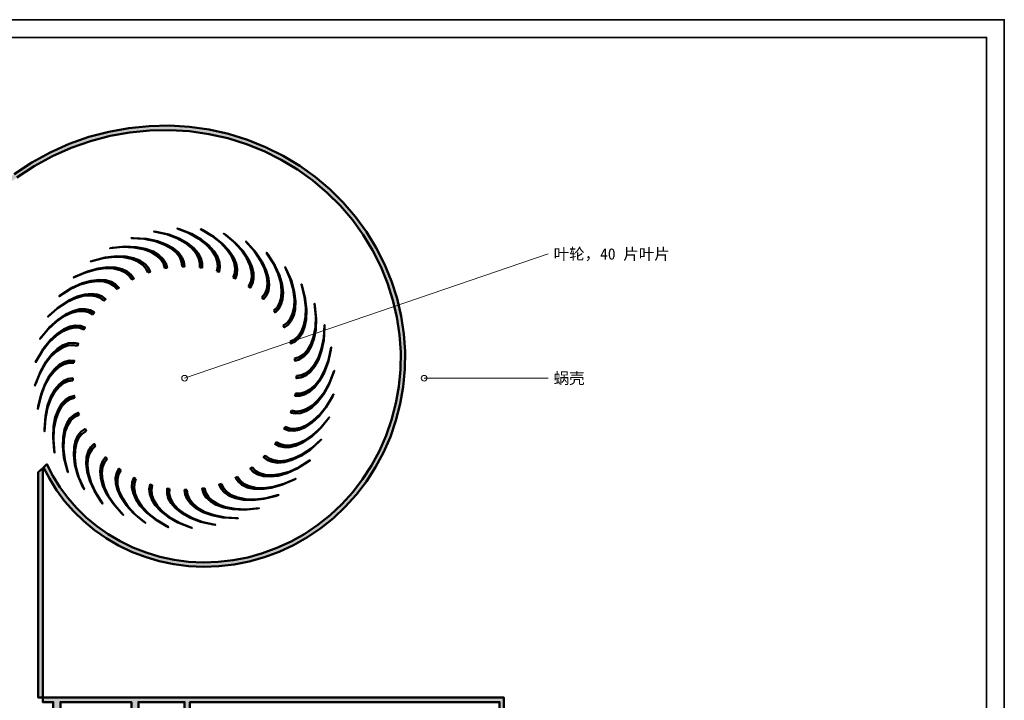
# Model space of a CAD drawing. Header units: millimetres. Extents: x 0 to 841, y 0 to 594.
# Tile 7 of 7: x 564 to 841, y 402 to 594. Entities that reach past the tile are written whole.
import ezdxf
from ezdxf.enums import TextEntityAlignment as Align

# ---------------------------------------------------------------- set-up
doc = ezdxf.new("R2010")
doc.units = ezdxf.units.MM
for name, color, linetype, lineweight, true_color in [('FRAME', 7, 'Continuous', 35, 0x3c3c3c), ('SECTION', 7, 'Continuous', 50, 0x141414), ('TEXT', 7, 'Continuous', 18, 0x141414), ('THIN', 7, 'Continuous', 13, 0x6e6e6e)]:
    doc.layers.add(name, color=color, linetype=linetype, lineweight=lineweight, true_color=true_color)
doc.styles.add('ZH', font='simsun.ttc')

msp = doc.modelspace()

# ---------------------------------------------------------------- hatches: boundary and pattern name
at = {"true_color": 0xd7d7d4}
for points in [[(571.2, 468.76), (570.25, 467.88), (571.88, 464.73), (573.9, 461.49), (576.19, 458.4), (578.76, 455.47), (581.57, 452.73), (584.63, 450.21), (587.9, 447.92), (591.38, 445.88), (595.05, 444.11), (598.88, 442.63), (602.86, 441.45), (606.95, 440.59), (611.13, 440.05), (615.38, 439.85), (619.66, 440), (623.96, 440.49), (628.24, 441.33), (632.47, 442.53), (636.63, 444.07), (640.68, 445.95), (644.6, 448.18), (648.36, 450.73), (651.93, 453.59), (655.29, 456.76), (658.4, 460.22), (661.25, 463.94), (663.81, 467.91), (666.06, 472.1), (667.99, 476.49), (669.57, 481.06), (670.78, 485.78), (671.62, 490.61), (672.07, 495.53), (672.13, 500.51), (671.79, 505.51), (671.04, 510.5), (669.89, 515.46), (668.33, 520.34), (666.37, 525.11), (664.02, 529.74), (661.29, 534.21), (658.19, 538.46), (654.73, 542.49), (650.94, 546.25), (646.83, 549.72), (642.43, 552.86), (637.76, 555.67), (632.84, 558.11), (627.72, 560.16), (622.41, 561.81), (616.95, 563.03), (611.37, 563.82), (605.72, 564.16), (600.01, 564.05), (594.3, 563.48), (588.62, 562.45), (583, 560.96), (577.49, 559.01), (572.11, 556.61), (566.91, 553.78), (561.93, 550.51), (557.19, 546.84), (552.74, 542.78), (548.59, 538.35), (544.8, 533.57), (541.37, 528.47), (538.35, 523.09), (535.75, 517.44), (533.6, 511.58), (531.91, 505.52), (530.71, 499.32), (530, 493), (530, 403), (531.25, 403), (531.25, 493), (531.96, 499.22), (533.15, 505.32), (534.82, 511.28), (536.94, 517.05), (539.5, 522.6), (542.49, 527.9), (545.86, 532.91), (549.6, 537.6), (553.68, 541.96), (558.07, 545.95), (562.73, 549.56), (567.64, 552.76), (572.75, 555.54), (578.04, 557.89), (583.46, 559.8), (588.99, 561.26), (594.57, 562.26), (600.19, 562.81), (605.79, 562.92), (611.35, 562.57), (616.83, 561.79), (622.19, 560.58), (627.4, 558.95), (632.43, 556.93), (637.25, 554.53), (641.83, 551.77), (646.15, 548.67), (650.18, 545.26), (653.89, 541.56), (657.28, 537.61), (660.32, 533.42), (662.99, 529.04), (665.29, 524.49), (667.2, 519.81), (668.72, 515.02), (669.84, 510.16), (670.56, 505.26), (670.89, 500.36), (670.82, 495.48), (670.37, 490.66), (669.54, 485.92), (668.34, 481.31), (666.79, 476.84), (664.89, 472.54), (662.68, 468.44), (660.16, 464.55), (657.37, 460.92), (654.31, 457.54), (651.02, 454.45), (647.52, 451.65), (643.84, 449.17), (640, 447), (636.03, 445.17), (631.96, 443.67), (627.82, 442.51), (623.64, 441.7), (619.44, 441.23), (615.25, 441.1), (611.1, 441.3), (607.02, 441.84), (603.03, 442.69), (599.15, 443.85), (595.42, 445.3), (591.84, 447.04), (588.45, 449.04), (585.26, 451.28), (582.29, 453.75), (579.56, 456.43), (577.07, 459.29), (574.84, 462.32), (572.88, 465.48)], [(570, 403), (570, 404.08), (570, 405.16), (570, 406.23), (570, 407.31), (570, 408.39), (570, 409.47), (570, 410.54), (570, 411.62), (570, 412.7), (570, 413.78), (570, 414.85), (570, 415.93), (570, 417.01), (570, 418.09), (570, 419.16), (570, 420.24), (570, 421.32), (570, 422.4), (570, 423.47), (570, 424.55), (570, 425.63), (570, 426.71), (570, 427.78), (570, 428.86), (570, 429.94), (570, 431.02), (570, 432.09), (570, 433.17), (570, 434.25), (570, 435.33), (570, 436.4), (570, 437.48), (570, 438.56), (570, 439.64), (570, 440.71), (570, 441.79), (570, 442.87), (570, 443.95), (570, 445.02), (570, 446.1), (570, 447.18), (570, 448.26), (570, 449.33), (570, 450.41), (570, 451.49), (570, 452.57), (570, 453.64), (570, 454.72), (570, 455.8), (570, 456.88), (570, 457.95), (570, 459.03), (570, 460.11), (570, 461.19), (570, 462.26), (570, 463.34), (570, 464.42), (570, 465.5), (570, 466.57), (570, 467.65), (568.75, 466.5), (568.75, 403)]]:
    msp.add_hatch(color=7, dxfattribs=at).paths.add_polyline_path(points)
at = {"true_color": 0x9ab8e2}
for points in [[(614.29, 524.21), (614.93, 524.11), (614.96, 525.44), (614.6, 526.81), (613.82, 528.23), (612.56, 529.66), (610.79, 531.05), (608.45, 532.34), (605.53, 533.44), (601.99, 534.23), (601.34, 534.33), (604.88, 533.54), (607.81, 532.45), (610.15, 531.16), (611.92, 529.76), (613.18, 528.33), (613.96, 526.91), (614.31, 525.54)], [(619.12, 523.16), (619.73, 522.96), (619.97, 524.26), (619.83, 525.68), (619.28, 527.2), (618.27, 528.81), (616.73, 530.46), (614.63, 532.1), (611.91, 533.64), (608.53, 534.97), (607.92, 535.18), (611.29, 533.84), (614.01, 532.3), (616.11, 530.66), (617.65, 529.01), (618.67, 527.4), (619.22, 525.88), (619.35, 524.46)], [(623.72, 521.36), (624.3, 521.07), (624.74, 522.32), (624.83, 523.74), (624.52, 525.33), (623.77, 527.07), (622.51, 528.95), (620.69, 530.9), (618.24, 532.84), (615.12, 534.69), (614.54, 534.98), (617.66, 533.14), (620.11, 531.19), (621.93, 529.24), (623.19, 527.37), (623.94, 525.62), (624.25, 524.03), (624.16, 522.61)], [(627.99, 518.87), (628.52, 518.48), (629.14, 519.65), (629.45, 521.04), (629.4, 522.66), (628.93, 524.5), (627.98, 526.55), (626.48, 528.76), (624.37, 531.06), (621.58, 533.37), (621.05, 533.76), (623.85, 531.45), (625.96, 529.14), (627.45, 526.93), (628.4, 524.88), (628.87, 523.04), (628.93, 521.42), (628.62, 520.03)], [(604.43, 524.01), (605.07, 524.11), (604.69, 525.38), (603.93, 526.58), (602.75, 527.69), (601.11, 528.66), (598.99, 529.44), (596.37, 529.94), (593.25, 530.08), (589.64, 529.73), (589, 529.63), (592.61, 529.98), (595.73, 529.84), (598.35, 529.33), (600.47, 528.56), (602.1, 527.59), (603.29, 526.48), (604.05, 525.28)], [(609.35, 524.5), (610, 524.5), (609.82, 525.81), (609.26, 527.12), (608.26, 528.39), (606.8, 529.61), (604.83, 530.71), (602.32, 531.62), (599.26, 532.24), (595.64, 532.47), (594.99, 532.47), (598.61, 532.24), (601.67, 531.62), (604.18, 530.71), (606.15, 529.61), (607.61, 528.39), (608.61, 527.12), (609.17, 525.81)], [(631.81, 515.73), (632.27, 515.27), (633.08, 516.33), (633.6, 517.65), (633.8, 519.26), (633.62, 521.15), (633.01, 523.32), (631.88, 525.74), (630.15, 528.35), (627.75, 531.06), (627.29, 531.52), (629.69, 528.81), (631.42, 526.2), (632.55, 523.78), (633.16, 521.61), (633.34, 519.72), (633.14, 518.11), (632.62, 516.79)], [(599.65, 522.76), (600.27, 522.96), (599.69, 524.15), (598.75, 525.22), (597.41, 526.13), (595.64, 526.83), (593.43, 527.26), (590.76, 527.35), (587.65, 527), (584.14, 526.1), (583.52, 525.9), (587.04, 526.8), (590.14, 527.15), (592.81, 527.06), (595.02, 526.63), (596.79, 525.92), (598.13, 525.02), (599.07, 523.95)], [(635.1, 512.04), (635.48, 511.52), (636.44, 512.43), (637.16, 513.66), (637.61, 515.21), (637.74, 517.11), (637.47, 519.35), (636.73, 521.91), (635.43, 524.76), (633.49, 527.82), (633.1, 528.35), (635.05, 525.29), (636.35, 522.44), (637.08, 519.88), (637.35, 517.64), (637.23, 515.74), (636.78, 514.18), (636.06, 512.96)], [(595.12, 520.77), (595.7, 521.07), (594.94, 522.15), (593.85, 523.06), (592.38, 523.75), (590.53, 524.17), (588.27, 524.25), (585.62, 523.92), (582.61, 523.09), (579.28, 521.64), (578.7, 521.35), (582.03, 522.79), (585.04, 523.63), (587.69, 523.96), (589.95, 523.87), (591.8, 523.45), (593.27, 522.77), (594.37, 521.86)], [(637.77, 507.88), (638.07, 507.3), (639.15, 508.06), (640.06, 509.15), (640.75, 510.62), (641.17, 512.47), (641.25, 514.73), (640.92, 517.38), (640.09, 520.39), (638.64, 523.72), (638.35, 524.3), (639.79, 520.97), (640.63, 517.96), (640.96, 515.31), (640.87, 513.05), (640.45, 511.2), (639.77, 509.73), (638.86, 508.63)], [(590.96, 518.1), (591.48, 518.48), (590.57, 519.44), (589.34, 520.16), (587.79, 520.61), (585.89, 520.74), (583.65, 520.47), (581.09, 519.73), (578.24, 518.43), (575.18, 516.49), (574.65, 516.1), (577.71, 518.05), (580.56, 519.35), (583.12, 520.08), (585.36, 520.35), (587.26, 520.23), (588.82, 519.78), (590.04, 519.06)], [(639.76, 503.35), (639.96, 502.73), (641.15, 503.31), (642.22, 504.25), (643.13, 505.59), (643.83, 507.36), (644.26, 509.57), (644.35, 512.24), (644, 515.35), (643.1, 518.86), (642.9, 519.48), (643.8, 515.96), (644.15, 512.86), (644.06, 510.19), (643.63, 507.98), (642.92, 506.21), (642.02, 504.87), (640.95, 503.93)], [(587.27, 514.81), (587.73, 515.27), (586.67, 516.08), (585.35, 516.6), (583.74, 516.8), (581.85, 516.62), (579.68, 516.01), (577.26, 514.88), (574.65, 513.15), (571.94, 510.75), (571.48, 510.29), (574.19, 512.69), (576.8, 514.42), (579.22, 515.55), (581.39, 516.16), (583.28, 516.34), (584.89, 516.14), (586.21, 515.62)], [(641.01, 498.57), (641.11, 497.93), (642.38, 498.31), (643.58, 499.07), (644.69, 500.25), (645.66, 501.89), (646.44, 504.01), (646.94, 506.63), (647.08, 509.75), (646.73, 513.36), (646.63, 514), (646.98, 510.39), (646.84, 507.27), (646.33, 504.65), (645.56, 502.53), (644.59, 500.9), (643.48, 499.71), (642.28, 498.95)], [(584.13, 510.99), (584.52, 511.52), (583.35, 512.14), (581.96, 512.45), (580.34, 512.4), (578.5, 511.93), (576.45, 510.98), (574.24, 509.48), (571.94, 507.37), (569.63, 504.58), (569.24, 504.05), (571.55, 506.85), (573.86, 508.96), (576.07, 510.45), (578.12, 511.4), (579.96, 511.87), (581.58, 511.93), (582.97, 511.62)], [(581.64, 506.72), (581.93, 507.3), (580.68, 507.74), (579.26, 507.83), (577.67, 507.52), (575.93, 506.77), (574.05, 505.51), (572.1, 503.69), (570.16, 501.24), (568.31, 498.12), (568.02, 497.54), (569.86, 500.66), (571.81, 503.11), (573.76, 504.93), (575.63, 506.19), (577.38, 506.94), (578.97, 507.25), (580.39, 507.16)], [(641.5, 493.65), (641.5, 493), (642.81, 493.18), (644.12, 493.74), (645.39, 494.74), (646.61, 496.2), (647.71, 498.17), (648.62, 500.68), (649.24, 503.74), (649.47, 507.36), (649.47, 508.01), (649.24, 504.39), (648.62, 501.33), (647.71, 498.82), (646.61, 496.85), (645.39, 495.39), (644.12, 494.39), (642.81, 493.83)], [(579.84, 502.12), (580.04, 502.73), (578.74, 502.97), (577.32, 502.83), (575.8, 502.28), (574.19, 501.27), (572.54, 499.73), (570.9, 497.63), (569.36, 494.91), (568.03, 491.53), (567.82, 490.92), (569.16, 494.29), (570.7, 497.01), (572.34, 499.11), (573.99, 500.65), (575.6, 501.67), (577.12, 502.22), (578.54, 502.35)], [(641.21, 488.71), (641.11, 488.07), (642.44, 488.04), (643.81, 488.4), (645.23, 489.18), (646.66, 490.44), (648.05, 492.21), (649.34, 494.55), (650.44, 497.47), (651.23, 501.01), (651.33, 501.66), (650.54, 498.12), (649.45, 495.19), (648.16, 492.85), (646.76, 491.08), (645.33, 489.82), (643.91, 489.04), (642.54, 488.69)], [(578.79, 497.29), (578.89, 497.93), (577.56, 497.96), (576.19, 497.6), (574.77, 496.82), (573.34, 495.56), (571.95, 493.79), (570.66, 491.45), (569.56, 488.53), (568.77, 484.99), (568.67, 484.34), (569.46, 487.88), (570.55, 490.81), (571.84, 493.15), (573.24, 494.92), (574.67, 496.18), (576.09, 496.96), (577.46, 497.31)], [(640.16, 483.88), (639.96, 483.27), (641.26, 483.03), (642.68, 483.17), (644.2, 483.72), (645.81, 484.73), (647.46, 486.27), (649.1, 488.37), (650.64, 491.09), (651.97, 494.47), (652.18, 495.08), (650.84, 491.71), (649.3, 488.99), (647.66, 486.89), (646.01, 485.35), (644.4, 484.33), (642.88, 483.78), (641.46, 483.65)], [(578.5, 492.35), (578.5, 493), (577.19, 492.82), (575.88, 492.26), (574.61, 491.26), (573.39, 489.8), (572.29, 487.83), (571.38, 485.32), (570.76, 482.26), (570.53, 478.64), (570.53, 477.99), (570.76, 481.61), (571.38, 484.67), (572.29, 487.18), (573.39, 489.15), (574.61, 490.61), (575.88, 491.61), (577.19, 492.17)], [(638.36, 479.28), (638.07, 478.7), (639.32, 478.26), (640.74, 478.17), (642.33, 478.48), (644.07, 479.23), (645.95, 480.49), (647.9, 482.31), (649.84, 484.76), (651.69, 487.88), (651.98, 488.46), (650.14, 485.34), (648.19, 482.89), (646.24, 481.07), (644.37, 479.81), (642.62, 479.06), (641.03, 478.75), (639.61, 478.84)], [(578.99, 487.43), (578.89, 488.07), (577.62, 487.69), (576.42, 486.93), (575.31, 485.75), (574.34, 484.11), (573.56, 481.99), (573.06, 479.37), (572.92, 476.25), (573.27, 472.64), (573.37, 472), (573.02, 475.61), (573.16, 478.73), (573.67, 481.35), (574.44, 483.47), (575.41, 485.1), (576.52, 486.29), (577.72, 487.05)], [(580.24, 482.65), (580.04, 483.27), (578.85, 482.69), (577.78, 481.75), (576.87, 480.41), (576.17, 478.64), (575.74, 476.43), (575.65, 473.76), (576, 470.65), (576.9, 467.14), (577.1, 466.52), (576.2, 470.04), (575.85, 473.14), (575.94, 475.81), (576.37, 478.02), (577.08, 479.79), (577.98, 481.13), (579.05, 482.07)], [(635.87, 475.01), (635.48, 474.48), (636.65, 473.86), (638.04, 473.55), (639.66, 473.6), (641.5, 474.07), (643.55, 475.02), (645.76, 476.52), (648.06, 478.63), (650.37, 481.42), (650.76, 481.95), (648.45, 479.15), (646.14, 477.04), (643.93, 475.55), (641.88, 474.6), (640.04, 474.13), (638.42, 474.07), (637.03, 474.38)], [(582.23, 478.12), (581.93, 478.7), (580.85, 477.94), (579.94, 476.85), (579.25, 475.38), (578.83, 473.53), (578.75, 471.27), (579.08, 468.62), (579.91, 465.61), (581.36, 462.28), (581.65, 461.7), (580.21, 465.03), (579.37, 468.04), (579.04, 470.69), (579.13, 472.95), (579.55, 474.8), (580.23, 476.27), (581.14, 477.37)], [(584.9, 473.96), (584.52, 474.48), (583.56, 473.57), (582.84, 472.34), (582.39, 470.79), (582.26, 468.89), (582.53, 466.65), (583.27, 464.09), (584.57, 461.24), (586.51, 458.18), (586.9, 457.65), (584.95, 460.71), (583.65, 463.56), (582.92, 466.12), (582.65, 468.36), (582.77, 470.26), (583.22, 471.82), (583.94, 473.04)], [(632.73, 471.19), (632.27, 470.73), (633.33, 469.92), (634.65, 469.4), (636.26, 469.2), (638.15, 469.38), (640.32, 469.99), (642.74, 471.12), (645.35, 472.85), (648.06, 475.25), (648.52, 475.71), (645.81, 473.31), (643.2, 471.58), (640.78, 470.45), (638.61, 469.84), (636.72, 469.66), (635.11, 469.86), (633.79, 470.38)], [(588.19, 470.27), (587.73, 470.73), (586.92, 469.67), (586.4, 468.35), (586.2, 466.74), (586.38, 464.85), (586.99, 462.68), (588.12, 460.26), (589.85, 457.65), (592.25, 454.94), (592.71, 454.48), (590.31, 457.19), (588.58, 459.8), (587.45, 462.22), (586.84, 464.39), (586.66, 466.28), (586.86, 467.89), (587.38, 469.21)], [(629.04, 467.9), (628.52, 467.52), (629.43, 466.56), (630.66, 465.84), (632.21, 465.39), (634.11, 465.26), (636.35, 465.53), (638.91, 466.27), (641.76, 467.57), (644.82, 469.51), (645.35, 469.9), (642.29, 467.95), (639.44, 466.65), (636.88, 465.92), (634.64, 465.65), (632.74, 465.77), (631.18, 466.22), (629.96, 466.94)], [(592.01, 467.13), (591.48, 467.52), (590.86, 466.35), (590.55, 464.96), (590.6, 463.34), (591.07, 461.5), (592.02, 459.45), (593.52, 457.24), (595.63, 454.94), (598.42, 452.63), (598.95, 452.24), (596.15, 454.55), (594.04, 456.86), (592.55, 459.07), (591.6, 461.12), (591.13, 462.96), (591.07, 464.58), (591.38, 465.97)], [(596.28, 464.64), (595.7, 464.93), (595.26, 463.68), (595.17, 462.26), (595.48, 460.67), (596.23, 458.93), (597.49, 457.05), (599.31, 455.1), (601.76, 453.16), (604.88, 451.31), (605.46, 451.02), (602.34, 452.86), (599.89, 454.81), (598.07, 456.76), (596.81, 458.63), (596.06, 460.38), (595.75, 461.97), (595.84, 463.39)], [(624.88, 465.23), (624.3, 464.93), (625.06, 463.85), (626.15, 462.94), (627.62, 462.25), (629.47, 461.83), (631.73, 461.75), (634.38, 462.08), (637.39, 462.91), (640.72, 464.36), (641.3, 464.65), (637.97, 463.21), (634.96, 462.37), (632.31, 462.04), (630.05, 462.13), (628.2, 462.55), (626.73, 463.23), (625.63, 464.14)], [(600.88, 462.84), (600.27, 463.04), (600.03, 461.74), (600.17, 460.32), (600.72, 458.8), (601.73, 457.19), (603.27, 455.54), (605.37, 453.9), (608.09, 452.36), (611.47, 451.03), (612.08, 450.82), (608.71, 452.16), (605.99, 453.7), (603.89, 455.34), (602.35, 456.99), (601.33, 458.6), (600.78, 460.12), (600.65, 461.54)], [(605.71, 461.79), (605.07, 461.89), (605.04, 460.56), (605.4, 459.19), (606.18, 457.77), (607.44, 456.34), (609.21, 454.95), (611.55, 453.66), (614.47, 452.56), (618.01, 451.77), (618.66, 451.67), (615.12, 452.46), (612.19, 453.55), (609.85, 454.84), (608.08, 456.24), (606.82, 457.67), (606.04, 459.09), (605.69, 460.46)], [(610.65, 461.5), (610, 461.5), (610.18, 460.19), (610.74, 458.88), (611.74, 457.61), (613.2, 456.39), (615.17, 455.29), (617.68, 454.38), (620.74, 453.76), (624.36, 453.53), (625.01, 453.53), (621.39, 453.76), (618.33, 454.38), (615.82, 455.29), (613.85, 456.39), (612.39, 457.61), (611.39, 458.88), (610.83, 460.19)], [(615.57, 461.99), (614.93, 461.89), (615.31, 460.62), (616.07, 459.42), (617.25, 458.31), (618.89, 457.34), (621.01, 456.56), (623.63, 456.06), (626.75, 455.92), (630.36, 456.27), (631, 456.37), (627.39, 456.02), (624.27, 456.16), (621.65, 456.67), (619.53, 457.44), (617.9, 458.41), (616.71, 459.52), (615.95, 460.72)], [(620.35, 463.24), (619.73, 463.04), (620.31, 461.85), (621.25, 460.78), (622.59, 459.87), (624.36, 459.17), (626.57, 458.74), (629.24, 458.65), (632.35, 459), (635.86, 459.9), (636.48, 460.1), (632.96, 459.2), (629.86, 458.85), (627.19, 458.94), (624.98, 459.37), (623.21, 460.08), (621.87, 460.98), (620.93, 462.05)]]:
    msp.add_hatch(color=7, dxfattribs=at).paths.add_polyline_path(points)
at = {"true_color": 0xe2e2e0}
msp.add_hatch(color=7, dxfattribs=at).paths.add_polyline_path([(700, 318), (700, 403), (570, 403), (570, 401.75), (573, 401.75), (573, 393), (575, 393), (575, 401.75), (595, 401.75), (595, 393), (597, 393), (597, 401.75), (610, 401.75), (610, 380.5), (611.5, 380.5), (611.5, 401.75), (698.75, 401.75), (698.75, 318)])

# ---------------------------------------------------------------- linework, layer by layer
at = {"layer": 'FRAME'}
for points in [[(0, 0), (841, 0), (841, 594), (0, 594)], [(5, 5), (836, 5), (836, 589), (5, 589)]]:
    msp.add_lwpolyline(points, close=True, dxfattribs=at)
at = {"layer": 'SECTION'}
msp.add_lwpolyline([(562.73, 549.56), (567.64, 552.76), (572.75, 555.54), (578.04, 557.89), (583.46, 559.8), (588.99, 561.26), (594.57, 562.26), (600.19, 562.81), (605.79, 562.92), (611.35, 562.57), (616.83, 561.79), (622.19, 560.58), (627.4, 558.95), (632.43, 556.93), (637.25, 554.53), (641.83, 551.77), (646.15, 548.67), (650.18, 545.26), (653.89, 541.56), (657.28, 537.61), (660.32, 533.42), (662.99, 529.04), (665.29, 524.49), (667.2, 519.81), (668.72, 515.02), (669.84, 510.16), (670.56, 505.26), (670.89, 500.36), (670.82, 495.48), (670.37, 490.66), (669.54, 485.92), (668.34, 481.31), (666.79, 476.84), (664.89, 472.54), (662.68, 468.44), (660.16, 464.55), (657.37, 460.92), (654.31, 457.54), (651.02, 454.45), (647.52, 451.65), (643.84, 449.17), (640, 447), (636.03, 445.17), (631.96, 443.67), (627.82, 442.51), (623.64, 441.7), (619.44, 441.23), (615.25, 441.1), (611.1, 441.3), (607.02, 441.84), (603.03, 442.69), (599.15, 443.85), (595.42, 445.3), (591.84, 447.04), (588.45, 449.04), (585.26, 451.28), (582.29, 453.75), (579.56, 456.43), (577.07, 459.29), (574.84, 462.32), (572.88, 465.48), (571.2, 468.76), (570.25, 467.88), (571.88, 464.73), (573.9, 461.49), (576.19, 458.4), (578.76, 455.47), (581.57, 452.73), (584.63, 450.21), (587.9, 447.92), (591.38, 445.88), (595.05, 444.11), (598.88, 442.63), (602.86, 441.45), (606.95, 440.59), (611.13, 440.05), (615.38, 439.85), (619.66, 440), (623.96, 440.49), (628.24, 441.33), (632.47, 442.53), (636.63, 444.07), (640.68, 445.95), (644.6, 448.18), (648.36, 450.73), (651.93, 453.59), (655.29, 456.76), (658.4, 460.22), (661.25, 463.94), (663.81, 467.91), (666.06, 472.1), (667.99, 476.49), (669.57, 481.06), (670.78, 485.78), (671.62, 490.61), (672.07, 495.53), (672.13, 500.51), (671.79, 505.51), (671.04, 510.5), (669.89, 515.46), (668.33, 520.34), (666.37, 525.11), (664.02, 529.74), (661.29, 534.21), (658.19, 538.46), (654.73, 542.49), (650.94, 546.25), (646.83, 549.72), (642.43, 552.86), (637.76, 555.67), (632.84, 558.11), (627.72, 560.16), (622.41, 561.81), (616.95, 563.03), (611.37, 563.82), (605.72, 564.16), (600.01, 564.05), (594.3, 563.48), (588.62, 562.45), (583, 560.96), (577.49, 559.01), (572.11, 556.61), (566.91, 553.78), (561.93, 550.51)], dxfattribs=at)
for points in [[(614.29, 524.21), (614.93, 524.11), (614.96, 525.44), (614.6, 526.81), (613.82, 528.23), (612.56, 529.66), (610.79, 531.05), (608.45, 532.34), (605.53, 533.44), (601.99, 534.23), (601.34, 534.33), (604.88, 533.54), (607.81, 532.45), (610.15, 531.16), (611.92, 529.76), (613.18, 528.33), (613.96, 526.91), (614.31, 525.54)], [(619.12, 523.16), (619.73, 522.96), (619.97, 524.26), (619.83, 525.68), (619.28, 527.2), (618.27, 528.81), (616.73, 530.46), (614.63, 532.1), (611.91, 533.64), (608.53, 534.97), (607.92, 535.18), (611.29, 533.84), (614.01, 532.3), (616.11, 530.66), (617.65, 529.01), (618.67, 527.4), (619.22, 525.88), (619.35, 524.46)], [(623.72, 521.36), (624.3, 521.07), (624.74, 522.32), (624.83, 523.74), (624.52, 525.33), (623.77, 527.07), (622.51, 528.95), (620.69, 530.9), (618.24, 532.84), (615.12, 534.69), (614.54, 534.98), (617.66, 533.14), (620.11, 531.19), (621.93, 529.24), (623.19, 527.37), (623.94, 525.62), (624.25, 524.03), (624.16, 522.61)], [(627.99, 518.87), (628.52, 518.48), (629.14, 519.65), (629.45, 521.04), (629.4, 522.66), (628.93, 524.5), (627.98, 526.55), (626.48, 528.76), (624.37, 531.06), (621.58, 533.37), (621.05, 533.76), (623.85, 531.45), (625.96, 529.14), (627.45, 526.93), (628.4, 524.88), (628.87, 523.04), (628.93, 521.42), (628.62, 520.03)], [(604.43, 524.01), (605.07, 524.11), (604.69, 525.38), (603.93, 526.58), (602.75, 527.69), (601.11, 528.66), (598.99, 529.44), (596.37, 529.94), (593.25, 530.08), (589.64, 529.73), (589, 529.63), (592.61, 529.98), (595.73, 529.84), (598.35, 529.33), (600.47, 528.56), (602.1, 527.59), (603.29, 526.48), (604.05, 525.28)], [(609.35, 524.5), (610, 524.5), (609.82, 525.81), (609.26, 527.12), (608.26, 528.39), (606.8, 529.61), (604.83, 530.71), (602.32, 531.62), (599.26, 532.24), (595.64, 532.47), (594.99, 532.47), (598.61, 532.24), (601.67, 531.62), (604.18, 530.71), (606.15, 529.61), (607.61, 528.39), (608.61, 527.12), (609.17, 525.81)], [(631.81, 515.73), (632.27, 515.27), (633.08, 516.33), (633.6, 517.65), (633.8, 519.26), (633.62, 521.15), (633.01, 523.32), (631.88, 525.74), (630.15, 528.35), (627.75, 531.06), (627.29, 531.52), (629.69, 528.81), (631.42, 526.2), (632.55, 523.78), (633.16, 521.61), (633.34, 519.72), (633.14, 518.11), (632.62, 516.79)], [(599.65, 522.76), (600.27, 522.96), (599.69, 524.15), (598.75, 525.22), (597.41, 526.13), (595.64, 526.83), (593.43, 527.26), (590.76, 527.35), (587.65, 527), (584.14, 526.1), (583.52, 525.9), (587.04, 526.8), (590.14, 527.15), (592.81, 527.06), (595.02, 526.63), (596.79, 525.92), (598.13, 525.02), (599.07, 523.95)], [(635.1, 512.04), (635.48, 511.52), (636.44, 512.43), (637.16, 513.66), (637.61, 515.21), (637.74, 517.11), (637.47, 519.35), (636.73, 521.91), (635.43, 524.76), (633.49, 527.82), (633.1, 528.35), (635.05, 525.29), (636.35, 522.44), (637.08, 519.88), (637.35, 517.64), (637.23, 515.74), (636.78, 514.18), (636.06, 512.96)], [(595.12, 520.77), (595.7, 521.07), (594.94, 522.15), (593.85, 523.06), (592.38, 523.75), (590.53, 524.17), (588.27, 524.25), (585.62, 523.92), (582.61, 523.09), (579.28, 521.64), (578.7, 521.35), (582.03, 522.79), (585.04, 523.63), (587.69, 523.96), (589.95, 523.87), (591.8, 523.45), (593.27, 522.77), (594.37, 521.86)], [(637.77, 507.88), (638.07, 507.3), (639.15, 508.06), (640.06, 509.15), (640.75, 510.62), (641.17, 512.47), (641.25, 514.73), (640.92, 517.38), (640.09, 520.39), (638.64, 523.72), (638.35, 524.3), (639.79, 520.97), (640.63, 517.96), (640.96, 515.31), (640.87, 513.05), (640.45, 511.2), (639.77, 509.73), (638.86, 508.63)], [(590.96, 518.1), (591.48, 518.48), (590.57, 519.44), (589.34, 520.16), (587.79, 520.61), (585.89, 520.74), (583.65, 520.47), (581.09, 519.73), (578.24, 518.43), (575.18, 516.49), (574.65, 516.1), (577.71, 518.05), (580.56, 519.35), (583.12, 520.08), (585.36, 520.35), (587.26, 520.23), (588.82, 519.78), (590.04, 519.06)], [(639.76, 503.35), (639.96, 502.73), (641.15, 503.31), (642.22, 504.25), (643.13, 505.59), (643.83, 507.36), (644.26, 509.57), (644.35, 512.24), (644, 515.35), (643.1, 518.86), (642.9, 519.48), (643.8, 515.96), (644.15, 512.86), (644.06, 510.19), (643.63, 507.98), (642.92, 506.21), (642.02, 504.87), (640.95, 503.93)], [(587.27, 514.81), (587.73, 515.27), (586.67, 516.08), (585.35, 516.6), (583.74, 516.8), (581.85, 516.62), (579.68, 516.01), (577.26, 514.88), (574.65, 513.15), (571.94, 510.75), (571.48, 510.29), (574.19, 512.69), (576.8, 514.42), (579.22, 515.55), (581.39, 516.16), (583.28, 516.34), (584.89, 516.14), (586.21, 515.62)], [(641.01, 498.57), (641.11, 497.93), (642.38, 498.31), (643.58, 499.07), (644.69, 500.25), (645.66, 501.89), (646.44, 504.01), (646.94, 506.63), (647.08, 509.75), (646.73, 513.36), (646.63, 514), (646.98, 510.39), (646.84, 507.27), (646.33, 504.65), (645.56, 502.53), (644.59, 500.9), (643.48, 499.71), (642.28, 498.95)], [(584.13, 510.99), (584.52, 511.52), (583.35, 512.14), (581.96, 512.45), (580.34, 512.4), (578.5, 511.93), (576.45, 510.98), (574.24, 509.48), (571.94, 507.37), (569.63, 504.58), (569.24, 504.05), (571.55, 506.85), (573.86, 508.96), (576.07, 510.45), (578.12, 511.4), (579.96, 511.87), (581.58, 511.93), (582.97, 511.62)], [(581.64, 506.72), (581.93, 507.3), (580.68, 507.74), (579.26, 507.83), (577.67, 507.52), (575.93, 506.77), (574.05, 505.51), (572.1, 503.69), (570.16, 501.24), (568.31, 498.12), (568.02, 497.54), (569.86, 500.66), (571.81, 503.11), (573.76, 504.93), (575.63, 506.19), (577.38, 506.94), (578.97, 507.25), (580.39, 507.16)], [(641.5, 493.65), (641.5, 493), (642.81, 493.18), (644.12, 493.74), (645.39, 494.74), (646.61, 496.2), (647.71, 498.17), (648.62, 500.68), (649.24, 503.74), (649.47, 507.36), (649.47, 508.01), (649.24, 504.39), (648.62, 501.33), (647.71, 498.82), (646.61, 496.85), (645.39, 495.39), (644.12, 494.39), (642.81, 493.83)], [(579.84, 502.12), (580.04, 502.73), (578.74, 502.97), (577.32, 502.83), (575.8, 502.28), (574.19, 501.27), (572.54, 499.73), (570.9, 497.63), (569.36, 494.91), (568.03, 491.53), (567.82, 490.92), (569.16, 494.29), (570.7, 497.01), (572.34, 499.11), (573.99, 500.65), (575.6, 501.67), (577.12, 502.22), (578.54, 502.35)], [(641.21, 488.71), (641.11, 488.07), (642.44, 488.04), (643.81, 488.4), (645.23, 489.18), (646.66, 490.44), (648.05, 492.21), (649.34, 494.55), (650.44, 497.47), (651.23, 501.01), (651.33, 501.66), (650.54, 498.12), (649.45, 495.19), (648.16, 492.85), (646.76, 491.08), (645.33, 489.82), (643.91, 489.04), (642.54, 488.69)], [(578.79, 497.29), (578.89, 497.93), (577.56, 497.96), (576.19, 497.6), (574.77, 496.82), (573.34, 495.56), (571.95, 493.79), (570.66, 491.45), (569.56, 488.53), (568.77, 484.99), (568.67, 484.34), (569.46, 487.88), (570.55, 490.81), (571.84, 493.15), (573.24, 494.92), (574.67, 496.18), (576.09, 496.96), (577.46, 497.31)], [(640.16, 483.88), (639.96, 483.27), (641.26, 483.03), (642.68, 483.17), (644.2, 483.72), (645.81, 484.73), (647.46, 486.27), (649.1, 488.37), (650.64, 491.09), (651.97, 494.47), (652.18, 495.08), (650.84, 491.71), (649.3, 488.99), (647.66, 486.89), (646.01, 485.35), (644.4, 484.33), (642.88, 483.78), (641.46, 483.65)], [(578.5, 492.35), (578.5, 493), (577.19, 492.82), (575.88, 492.26), (574.61, 491.26), (573.39, 489.8), (572.29, 487.83), (571.38, 485.32), (570.76, 482.26), (570.53, 478.64), (570.53, 477.99), (570.76, 481.61), (571.38, 484.67), (572.29, 487.18), (573.39, 489.15), (574.61, 490.61), (575.88, 491.61), (577.19, 492.17)], [(638.36, 479.28), (638.07, 478.7), (639.32, 478.26), (640.74, 478.17), (642.33, 478.48), (644.07, 479.23), (645.95, 480.49), (647.9, 482.31), (649.84, 484.76), (651.69, 487.88), (651.98, 488.46), (650.14, 485.34), (648.19, 482.89), (646.24, 481.07), (644.37, 479.81), (642.62, 479.06), (641.03, 478.75), (639.61, 478.84)], [(578.99, 487.43), (578.89, 488.07), (577.62, 487.69), (576.42, 486.93), (575.31, 485.75), (574.34, 484.11), (573.56, 481.99), (573.06, 479.37), (572.92, 476.25), (573.27, 472.64), (573.37, 472), (573.02, 475.61), (573.16, 478.73), (573.67, 481.35), (574.44, 483.47), (575.41, 485.1), (576.52, 486.29), (577.72, 487.05)], [(580.24, 482.65), (580.04, 483.27), (578.85, 482.69), (577.78, 481.75), (576.87, 480.41), (576.17, 478.64), (575.74, 476.43), (575.65, 473.76), (576, 470.65), (576.9, 467.14), (577.1, 466.52), (576.2, 470.04), (575.85, 473.14), (575.94, 475.81), (576.37, 478.02), (577.08, 479.79), (577.98, 481.13), (579.05, 482.07)], [(635.87, 475.01), (635.48, 474.48), (636.65, 473.86), (638.04, 473.55), (639.66, 473.6), (641.5, 474.07), (643.55, 475.02), (645.76, 476.52), (648.06, 478.63), (650.37, 481.42), (650.76, 481.95), (648.45, 479.15), (646.14, 477.04), (643.93, 475.55), (641.88, 474.6), (640.04, 474.13), (638.42, 474.07), (637.03, 474.38)], [(582.23, 478.12), (581.93, 478.7), (580.85, 477.94), (579.94, 476.85), (579.25, 475.38), (578.83, 473.53), (578.75, 471.27), (579.08, 468.62), (579.91, 465.61), (581.36, 462.28), (581.65, 461.7), (580.21, 465.03), (579.37, 468.04), (579.04, 470.69), (579.13, 472.95), (579.55, 474.8), (580.23, 476.27), (581.14, 477.37)], [(584.9, 473.96), (584.52, 474.48), (583.56, 473.57), (582.84, 472.34), (582.39, 470.79), (582.26, 468.89), (582.53, 466.65), (583.27, 464.09), (584.57, 461.24), (586.51, 458.18), (586.9, 457.65), (584.95, 460.71), (583.65, 463.56), (582.92, 466.12), (582.65, 468.36), (582.77, 470.26), (583.22, 471.82), (583.94, 473.04)], [(632.73, 471.19), (632.27, 470.73), (633.33, 469.92), (634.65, 469.4), (636.26, 469.2), (638.15, 469.38), (640.32, 469.99), (642.74, 471.12), (645.35, 472.85), (648.06, 475.25), (648.52, 475.71), (645.81, 473.31), (643.2, 471.58), (640.78, 470.45), (638.61, 469.84), (636.72, 469.66), (635.11, 469.86), (633.79, 470.38)], [(588.19, 470.27), (587.73, 470.73), (586.92, 469.67), (586.4, 468.35), (586.2, 466.74), (586.38, 464.85), (586.99, 462.68), (588.12, 460.26), (589.85, 457.65), (592.25, 454.94), (592.71, 454.48), (590.31, 457.19), (588.58, 459.8), (587.45, 462.22), (586.84, 464.39), (586.66, 466.28), (586.86, 467.89), (587.38, 469.21)], [(629.04, 467.9), (628.52, 467.52), (629.43, 466.56), (630.66, 465.84), (632.21, 465.39), (634.11, 465.26), (636.35, 465.53), (638.91, 466.27), (641.76, 467.57), (644.82, 469.51), (645.35, 469.9), (642.29, 467.95), (639.44, 466.65), (636.88, 465.92), (634.64, 465.65), (632.74, 465.77), (631.18, 466.22), (629.96, 466.94)], [(570, 403), (570, 404.08), (570, 405.16), (570, 406.23), (570, 407.31), (570, 408.39), (570, 409.47), (570, 410.54), (570, 411.62), (570, 412.7), (570, 413.78), (570, 414.85), (570, 415.93), (570, 417.01), (570, 418.09), (570, 419.16), (570, 420.24), (570, 421.32), (570, 422.4), (570, 423.47), (570, 424.55), (570, 425.63), (570, 426.71), (570, 427.78), (570, 428.86), (570, 429.94), (570, 431.02), (570, 432.09), (570, 433.17), (570, 434.25), (570, 435.33), (570, 436.4), (570, 437.48), (570, 438.56), (570, 439.64), (570, 440.71), (570, 441.79), (570, 442.87), (570, 443.95), (570, 445.02), (570, 446.1), (570, 447.18), (570, 448.26), (570, 449.33), (570, 450.41), (570, 451.49), (570, 452.57), (570, 453.64), (570, 454.72), (570, 455.8), (570, 456.88), (570, 457.95), (570, 459.03), (570, 460.11), (570, 461.19), (570, 462.26), (570, 463.34), (570, 464.42), (570, 465.5), (570, 466.57), (570, 467.65), (568.75, 466.5), (568.75, 403)], [(592.01, 467.13), (591.48, 467.52), (590.86, 466.35), (590.55, 464.96), (590.6, 463.34), (591.07, 461.5), (592.02, 459.45), (593.52, 457.24), (595.63, 454.94), (598.42, 452.63), (598.95, 452.24), (596.15, 454.55), (594.04, 456.86), (592.55, 459.07), (591.6, 461.12), (591.13, 462.96), (591.07, 464.58), (591.38, 465.97)], [(596.28, 464.64), (595.7, 464.93), (595.26, 463.68), (595.17, 462.26), (595.48, 460.67), (596.23, 458.93), (597.49, 457.05), (599.31, 455.1), (601.76, 453.16), (604.88, 451.31), (605.46, 451.02), (602.34, 452.86), (599.89, 454.81), (598.07, 456.76), (596.81, 458.63), (596.06, 460.38), (595.75, 461.97), (595.84, 463.39)], [(624.88, 465.23), (624.3, 464.93), (625.06, 463.85), (626.15, 462.94), (627.62, 462.25), (629.47, 461.83), (631.73, 461.75), (634.38, 462.08), (637.39, 462.91), (640.72, 464.36), (641.3, 464.65), (637.97, 463.21), (634.96, 462.37), (632.31, 462.04), (630.05, 462.13), (628.2, 462.55), (626.73, 463.23), (625.63, 464.14)], [(600.88, 462.84), (600.27, 463.04), (600.03, 461.74), (600.17, 460.32), (600.72, 458.8), (601.73, 457.19), (603.27, 455.54), (605.37, 453.9), (608.09, 452.36), (611.47, 451.03), (612.08, 450.82), (608.71, 452.16), (605.99, 453.7), (603.89, 455.34), (602.35, 456.99), (601.33, 458.6), (600.78, 460.12), (600.65, 461.54)], [(605.71, 461.79), (605.07, 461.89), (605.04, 460.56), (605.4, 459.19), (606.18, 457.77), (607.44, 456.34), (609.21, 454.95), (611.55, 453.66), (614.47, 452.56), (618.01, 451.77), (618.66, 451.67), (615.12, 452.46), (612.19, 453.55), (609.85, 454.84), (608.08, 456.24), (606.82, 457.67), (606.04, 459.09), (605.69, 460.46)], [(610.65, 461.5), (610, 461.5), (610.18, 460.19), (610.74, 458.88), (611.74, 457.61), (613.2, 456.39), (615.17, 455.29), (617.68, 454.38), (620.74, 453.76), (624.36, 453.53), (625.01, 453.53), (621.39, 453.76), (618.33, 454.38), (615.82, 455.29), (613.85, 456.39), (612.39, 457.61), (611.39, 458.88), (610.83, 460.19)], [(615.57, 461.99), (614.93, 461.89), (615.31, 460.62), (616.07, 459.42), (617.25, 458.31), (618.89, 457.34), (621.01, 456.56), (623.63, 456.06), (626.75, 455.92), (630.36, 456.27), (631, 456.37), (627.39, 456.02), (624.27, 456.16), (621.65, 456.67), (619.53, 457.44), (617.9, 458.41), (616.71, 459.52), (615.95, 460.72)], [(620.35, 463.24), (619.73, 463.04), (620.31, 461.85), (621.25, 460.78), (622.59, 459.87), (624.36, 459.17), (626.57, 458.74), (629.24, 458.65), (632.35, 459), (635.86, 459.9), (636.48, 460.1), (632.96, 459.2), (629.86, 458.85), (627.19, 458.94), (624.98, 459.37), (623.21, 460.08), (621.87, 460.98), (620.93, 462.05)], [(700, 318), (700, 403), (570, 403), (570, 401.75), (573, 401.75), (573, 393), (575, 393), (575, 401.75), (595, 401.75), (595, 393), (597, 393), (597, 401.75), (610, 401.75), (610, 380.5), (611.5, 380.5), (611.5, 401.75), (698.75, 401.75), (698.75, 318)]]:
    msp.add_lwpolyline(points, close=True, dxfattribs=at)
at = {"layer": 'THIN'}
for points in [[(610, 493), (712.5, 528)], [(677.5, 493), (712.5, 493)]]:
    msp.add_lwpolyline(points, dxfattribs=at)
for centre in [(610, 493), (677.5, 493)]:
    msp.add_circle(centre, 0.8, dxfattribs=at)

# ---------------------------------------------------------------- texts
at = {"layer": 'TEXT', "style": 'ZH'}
for s, p in [('叶轮，40 片叶片', (714, 528)), ('蜗壳', (714, 493))]:
    msp.add_text(s, height=3.2, dxfattribs=at).set_placement(p, align=Align.MIDDLE_LEFT)

doc.saveas('drawing.dxf')
